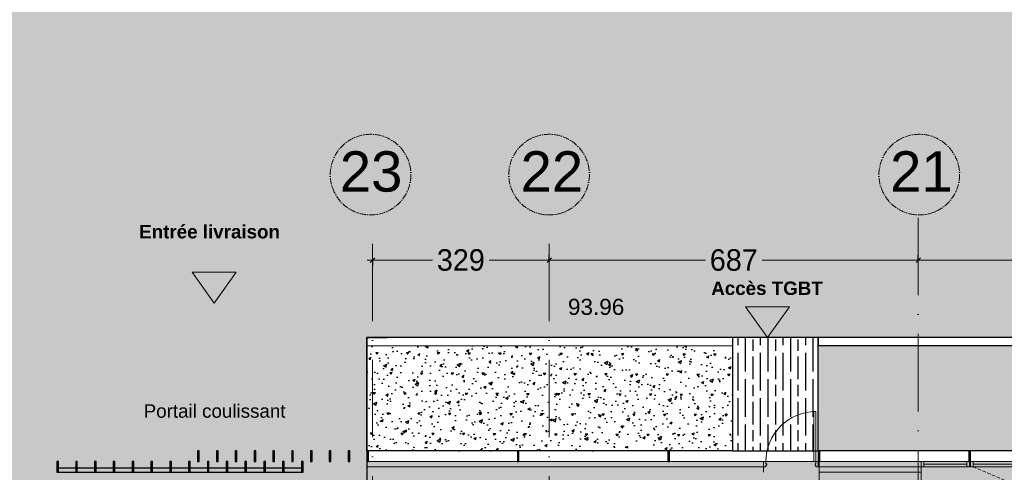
# Model space of a CAD drawing. Header units: centimetres. Extents: x 100159 to 225226, y -81380 to -23241.
# Tile 217 of 256: x 195952 to 197785, y -43091 to -42249. Entities that reach past the tile are written whole.
import ezdxf

# ---------------------------------------------------------------- set-up
doc = ezdxf.new("R2010")
doc.units = ezdxf.units.CM
doc.linetypes.add('ACAD_ISO10W100', pattern=[18, 12, -3, 0, -3])
doc.linetypes.add('CACHE', pattern=[9.525, 6.35, -3.175])
doc.layers.get('0').update_dxf_attribs({"lineweight": 5})
for name, color, linetype, lineweight in [('17', 6, 'Continuous', 5), ('38', 7, 'Continuous', 9), ('DDL- BARDAGE', 240, 'Continuous', 9), ('DDL- ISOLATION', 252, 'ISOLATION', 5), ('DDL- STRUCTURE', 5, 'Continuous', 5), ('DDL-HAB-COTES', 161, 'Continuous', 9), ('DDL-TRAIT AXES', 1, 'ACAD_ISO10W100', 5)]:
    doc.layers.add(name, color=color, linetype=linetype, lineweight=lineweight)
for name, color, linetype in [('18', 8, 'Continuous'), ('28', 8, 'Continuous'), ('36', 7, 'Continuous'), ('37', 8, 'Continuous'), ('44', 7, 'Continuous'), ('A-Mar-P-Altimétrie', 2, 'Continuous'), ('A-Mar-P-Annotations', 7, 'Continuous'), ('A-Mar-P-TR-Revêtement béton désac', 8, 'Continuous'), ('A-Mar-P-TR-Revêtement enrobé', 7, 'Continuous'), ('A-Mar-P-TX-légende', 7, 'Continuous')]:
    doc.layers.add(name, color=color, linetype=linetype)
doc.layers.add('24', color=7, linetype='Continuous', lineweight=15, true_color=0x99ad58)
doc.layers.add('A-Mar-P-TR-esv-massifs', color=7, linetype='Continuous', true_color=0x99ad58)
doc.styles.add('ARIAL', font='arial.ttf', dxfattribs={"height": 25})
doc.styles.add('Century Gothic', font='GOTHIC.TTF')
doc.styles.get("Standard").update_dxf_attribs({"font": 'arial.ttf'})
doc.linetypes.add('ISOLATION', pattern='A,0.00254,-2.54,[134,ltypeshp.shx,S=2.54,R=0,X=-2.54,Y=0],-5.08,[134,ltypeshp.shx,S=2.54,R=180,X=2.54,Y=0],-2.54', length=10.16254)
doc.dimstyles.new('C100 cm', dxfattribs={"dimscale": 100, "dimtxt": 0.2, "dimasz": 0.085, "dimexe": 0.1, "dimexo": 0.0625, "dimgap": 0.09, "dimtad": 0, "dimdec": 0, "dimzin": 0, "dimdsep": 46, "dimtxsty": 'Century Gothic', "dimblk": 'OBLIQUE', "dimcen": 0.09, "dimdle": 0.1, "dimclrd": 256, "dimclrt": 256, "dimadec": 0, "dimazin": 0, "dimtfac": 1, "dimtdec": 0, "dimtofl": 0, "dimtmove": 2, "dimatfit": 2, "dimfxl": 0.15, "dimfxlon": 1, "dimtolj": 1, "dimtzin": 0, "dimlwd": -1, "dimarcsym": 0})
pattern_1 = [(28.7256, (200765.847, -42220.186), (40.99655, -20.23894), [4.7625, -52.3875]), (333.7256, (200765.847, -42220.186), (9.12007, 47.70614), [3.81, -41.91015]), (79.1771, (200769.263, -42221.873), (50.1166, 27.4672), [4.0475, -44.52256]), (24.9098, (200770.455, -42208.35), (59.3379, -34.3835), [7.1438, -78.5813]), (75.3612, (200775.4, -42211.22), (77.7502, 36.1066), [6.0713, -66.7839]), (329.9098, (200770.455, -42208.35), (77.7502, 36.1066), [5.715, -62.8649]), (359.7256, (200775.22, -42213.614), (26.04427, -37.57678), [4.7625, -52.3875]), (304.7256, (200775.22, -42213.614), (31.10504, 37.3031), [3.81, -41.91]), (50.1771, (200777.39, -42216.745), (57.1493, -0.2737), [4.0475, -44.5225]), (16.22563, (200765.847, -42220.186), (8.3894, 19.41807), [0, -41.402, 0, -42.545, 0, -42.06875]), (346.22563, (200765.847, -42220.186), (24.65378, 17.27729), [0, -24.257, 0, -40.4495, 0, -16.03375]), (306.22563, (200752.652, -42215.048), (31.068, -13.63382), [0, -15.875, 0, -49.53, 0, -65.7225]), (296.2256, (200746.734, -42212.744), (36.81508, -7.51315), [0, -20.6375, 0, -32.893, 0, -46.6725])]

# ---------------------------------------------------------------- blocks, each defined once
blk = doc.blocks.new('*U380')
at = {"flags": 128}
for points in [[(-4.5, 0), (0, 0), (0, -3), (1.5, -3), (1.5, -6), (0, -6), (0, -10), (-4.5, -10)], [(97.5, 0), (93, 0), (93, -3), (91.5, -3), (91.5, -6), (93, -6), (93, -10), (97.5, -10)]]:
    blk.add_lwpolyline(points, close=True, dxfattribs=at)
blk.add_lwpolyline([(89, -10), (89, -103), (93, -103), (93, -10)], close=True)
blk.add_arc((93, -10), 93, 180, 270)
at = {"layer": '37', "style": 'ARIAL'}
for tag, p in [('TYPE', (77.6, 15.3)), ('PF-CF', (88, 15.3))]:
    blk.add_attdef(tag, p, '', height=7, rotation=90, dxfattribs=at)
blk = doc.blocks.new('A$C60C51AF7')
blk.add_lwpolyline([(0, 32), (90, 32), (90, 42), (0, 42)], close=True)
for points in [[(5, 32), (85, 32), (85, 42), (5, 42), (5, 32)], [(5, 37), (85, 37)]]:
    blk.add_lwpolyline(points)
at = {"linetype": 'CACHE'}
blk.add_lwpolyline([(5, 32), (81.4, 0)], dxfattribs=at)
blk.add_arc((26, 32), 64, 330.0443, 0.0023, dxfattribs=at)
blk = doc.blocks.new('Lame 20x3')
blk.add_lwpolyline([(209069.8, -45704.2), (209069.8, -45724.2), (209072.8, -45724.2), (209072.8, -45704.2), (209069.8, -45704.2)])
blk = doc.blocks.new('*U381')
at = {"layer": '44'}
blk.add_blockref('Lame 20x3', (-209071.3, 45714.2), dxfattribs=at)
blk = doc.blocks.new('*U382')
at = {"color": 0, "linetype": 'ByBlock', "lineweight": -2, "transparency": 16777216}
for p in [(-6440, 0), (-6160, 0), (-5880, 0), (-5600, 0), (-5320, 0)]:
    blk.add_blockref('*U381', p, dxfattribs=at)
blk = doc.blocks.new('portail logistique')
at = {"layer": '18'}
for points in [[(195600.1, -43090.9), (196058.1, -43090.9)], [(195635.1, -43082.9), (195603.1, -43082.9)], [(195670.1, -43082.9), (195638.1, -43082.9)], [(195705.1, -43082.9), (195673.1, -43082.9)], [(195740.1, -43082.9), (195708.1, -43082.9)], [(195775.1, -43082.9), (195743.1, -43082.9)], [(195810.1, -43082.9), (195778.1, -43082.9)], [(195845.1, -43082.9), (195813.1, -43082.9)], [(195880.1, -43082.9), (195848.1, -43082.9)], [(195915.1, -43082.9), (195883.1, -43082.9)], [(195950.1, -43082.9), (195918.1, -43082.9)], [(195985.1, -43082.9), (195953.1, -43082.9)], [(196020.1, -43082.9), (195988.1, -43082.9)], [(196055.1, -43082.9), (196023.1, -43082.9)]]:
    blk.add_lwpolyline(points, dxfattribs=at)
at = {"layer": '44', "rotation": 180}
for p in [(404673, -88795.1), (404708, -88795.1), (404743, -88795.1), (404778, -88795.1), (404813, -88795.1), (404848, -88795.1), (404883, -88795.1), (404918, -88795.1), (404953, -88795.1), (404988, -88795.1), (405023, -88795.1), (405058, -88795.1), (405093, -88795.1), (405128, -88795.1)]:
    blk.add_blockref('Lame 20x3', p, dxfattribs=at)
blk = doc.blocks.new('*U717')
blk.add_hatch(color=256).paths.add_polyline_path([(38.3, -27.3), (38.3, 27.3), (0, 0)])
blk.add_lwpolyline([(38.3, 27.3), (38.3, -27.3), (0, 0), (38.3, 27.3)])
blk = doc.blocks.new('_Oblique')
at = {"color": 0, "linetype": 'ByBlock', "lineweight": -2}
blk.add_line((-0.5, -0.5), (0.5, 0.5), dxfattribs=at)
blk = doc.blocks.new('*D738')
at = {"layer": 'DDL-HAB-COTES', "color": 0, "linetype": 'Continuous', "lineweight": -2, "transparency": 16777216}
for p, q in [((197624.7, -42696.2), (197624.7, -42686.2)), ((198122.6, -42696.2), (198122.6, -42686.2))]:
    blk.add_line(p, q, dxfattribs=at)
at = {"layer": 'DDL-HAB-COTES', "linetype": 'Continuous', "transparency": 16777216}
for p, q in [((197614.7, -42696.2), (197820, -42696.2)), ((198132.6, -42696.2), (197927.3, -42696.2))]:
    blk.add_line(p, q, dxfattribs=at)
at = {"layer": 'Defpoints', "color": 0, "linetype": 'Continuous', "transparency": 16777216}
for p in [(197624.7, -42696.2), (197624.7, -42696.3), (198122.6, -42696.2)]:
    blk.add_point(p, dxfattribs=at)
at = {"layer": 'DDL-HAB-COTES', "linetype": 'Continuous', "transparency": 16777216, "xscale": 8.5, "yscale": 8.5, "zscale": 8.5, "rotation": 180}
blk.add_blockref('_Oblique', (197624.7, -42696.2), dxfattribs=at)
at = {"layer": 'DDL-HAB-COTES', "linetype": 'Continuous', "transparency": 16777216, "xscale": 8.5, "yscale": 8.5, "zscale": 8.5}
blk.add_blockref('_Oblique', (198122.6, -42696.2), dxfattribs=at)
at = {"layer": 'DDL-HAB-COTES', "linetype": 'Continuous', "transparency": 16777216, "insert": (197873.7, -42696.2), "char_height": 40, "attachment_point": 5, "style": 'Century Gothic'}
blk.add_mtext('\\A1;498', dxfattribs=at)
blk = doc.blocks.new('*D739')
at = {"layer": 'DDL-HAB-COTES', "color": 0, "linetype": 'Continuous', "lineweight": -2, "transparency": 16777216}
for p, q in [((196938, -42696.3), (196938, -42686.3)), ((197624.7, -42696.3), (197624.7, -42686.3))]:
    blk.add_line(p, q, dxfattribs=at)
at = {"layer": 'DDL-HAB-COTES', "linetype": 'Continuous', "transparency": 16777216}
for p, q in [((196928, -42696.3), (197228.7, -42696.3)), ((197634.7, -42696.3), (197334, -42696.3))]:
    blk.add_line(p, q, dxfattribs=at)
at = {"layer": 'Defpoints', "color": 0, "linetype": 'Continuous', "transparency": 16777216}
for p in [(196938, -42696.3), (196938, -42696.3), (197624.7, -42696.3)]:
    blk.add_point(p, dxfattribs=at)
at = {"layer": 'DDL-HAB-COTES', "linetype": 'Continuous', "transparency": 16777216, "xscale": 8.5, "yscale": 8.5, "zscale": 8.5, "rotation": 180}
blk.add_blockref('_Oblique', (196938, -42696.3), dxfattribs=at)
at = {"layer": 'DDL-HAB-COTES', "linetype": 'Continuous', "transparency": 16777216, "xscale": 8.5, "yscale": 8.5, "zscale": 8.5}
blk.add_blockref('_Oblique', (197624.7, -42696.3), dxfattribs=at)
at = {"layer": 'DDL-HAB-COTES', "linetype": 'Continuous', "transparency": 16777216, "insert": (197281.3, -42696.3), "char_height": 40, "attachment_point": 5, "style": 'Century Gothic'}
blk.add_mtext('\\A1;687', dxfattribs=at)
blk = doc.blocks.new('*D740')
at = {"layer": 'DDL-HAB-COTES', "color": 0, "linetype": 'Continuous', "lineweight": -2, "transparency": 16777216}
for p, q in [((196938, -42696.3), (196938, -42686.3)), ((196608.9, -42696.3), (196608.9, -42706.3))]:
    blk.add_line(p, q, dxfattribs=at)
at = {"layer": 'DDL-HAB-COTES', "linetype": 'Continuous', "transparency": 16777216}
for p, q in [((196598.9, -42696.3), (196720.9, -42696.3)), ((196948, -42696.3), (196826, -42696.3))]:
    blk.add_line(p, q, dxfattribs=at)
at = {"layer": 'Defpoints', "color": 0, "linetype": 'Continuous', "transparency": 16777216}
for p in [(196608.9, -42696.3), (196608.9, -42696.3), (196938, -42696.3)]:
    blk.add_point(p, dxfattribs=at)
at = {"layer": 'DDL-HAB-COTES', "linetype": 'Continuous', "transparency": 16777216, "xscale": 8.5, "yscale": 8.5, "zscale": 8.5, "rotation": 180}
blk.add_blockref('_Oblique', (196608.9, -42696.3), dxfattribs=at)
at = {"layer": 'DDL-HAB-COTES', "linetype": 'Continuous', "transparency": 16777216, "xscale": 8.5, "yscale": 8.5, "zscale": 8.5}
blk.add_blockref('_Oblique', (196938, -42696.3), dxfattribs=at)
at = {"layer": 'DDL-HAB-COTES', "linetype": 'Continuous', "transparency": 16777216, "insert": (196773.4, -42696.3), "char_height": 40, "attachment_point": 5, "style": 'Century Gothic'}
blk.add_mtext('\\A1;329', dxfattribs=at)

msp = doc.modelspace()

# ---------------------------------------------------------------- hatches: boundary and pattern name
at = {"linetype": 'Continuous', "true_color": 0xffffff}
h = msp.add_hatch(color=7, dxfattribs=at)
h.dxf.hatch_style = 1
h.paths.add_polyline_path([(207419.6, -44170.9), (207419.6, -44151), (207399.6, -44150.9), (207399.6, -44170.9), (204180.1, -44170.9), (204180.1, -43610.9), (203141.9, -43610.9), (203141.9, -43070.9), (196598.6, -43070.9), (196598.6, -43950.8), (199380.1, -43950.8), (199380.1, -44170.9), (196908.9, -44170.9), (196908.9, -46454), (195954.2, -46453.4), (195954.2, -48667.4), (199261.6, -48667.4), (199261.6, -47095.8), (198928.1, -47095.8), (198927.8, -45051), (203040.1, -45051), (203040.1, -45575.3), (204113, -45576.2), (204113, -46136.2), (204160.1, -46136.2), (204160.1, -46151.1), (207800.3, -46151.1), (207800.3, -46301.1), (207819.5, -46301.1), (207820.3, -43047.9), (207799.8, -43047.9), (207799.8, -45270.9), (207420.1, -45271)])
at = {"layer": '24', "true_color": 0xbeb7b0}
h = msp.add_hatch(dxfattribs=at)
h.set_pattern_fill('CROSS', color=9, scale=7, angle=269.6442)
h.set_pattern_definition([(301, (197231.24, -32319.92), (60.99453, -15.20764), [22.225, -66.675]), (31, (197227.44, -32335.17), (15.20764, 60.99453), [22.225, -66.675])])
edge = h.paths.add_edge_path()
edge.add_arc((195857.2, -36224.4), 900.5, 187.2934, 225.4637)
edge.add_line((195225.6, -36866.3), (197694.3, -38830.1))
edge.add_arc((196819, -39930.4), 1406, -11.4095, 51.4978, ccw=False)
edge.add_arc((198426.8, -40242.8), 232.2, 171.5011, 258.4386)
edge.add_line((198380.3, -40470.3), (203005.1, -40470.3))
edge.add_line((203005.1, -40470.3), (203004.3, -42469.5))
edge.add_line((203004.3, -42469.5), (203004.4, -42840))
edge.add_line((203004.4, -42840), (198903.9, -42840.3))
edge.add_line((198903.9, -42840.3), (198612.8, -42840.3))
edge.add_line((198612.8, -42840.3), (196598.6, -42840.4))
edge.add_line((196598.6, -42840.4), (196598.6, -43051.2))
edge.add_line((196598.6, -43051.2), (196598.6, -43941.7))
edge.add_line((196598.6, -43941.7), (197815.6, -43941.8))
edge.add_line((197815.6, -43941.8), (197815.6, -44170.7))
edge.add_line((197815.6, -44170.7), (196908.8, -44170.7))
edge.add_line((196908.8, -44170.7), (196909.1, -46334.8))
edge.add_line((196909.1, -46334.8), (196636.6, -46334.8))
edge.add_line((196636.6, -46334.8), (196636.6, -45834.8))
edge.add_line((196636.6, -45834.8), (194420.4, -45834.9))
edge.add_line((194420.4, -45834.9), (194420.4, -45184.9))
edge.add_line((194420.4, -45184.9), (194144.4, -45184.9))
edge.add_line((194144.4, -45184.9), (195106.9, -43539.5))
edge.add_line((195106.9, -43539.5), (195246.4, -43300.5))
edge.add_line((195246.4, -43300.5), (195591.4, -43300.5))
edge.add_line((195591.4, -43300.5), (195591.4, -43050.5))
edge.add_line((195591.4, -43050.5), (195395, -43050.5))
edge.add_line((195395, -43050.5), (195402.6, -43032.7))
edge.add_line((195402.6, -43032.7), (195877.8, -42220.2))
edge.add_line((195877.8, -42220.2), (196130.7, -41789.2))
edge.add_line((196130.7, -41789.2), (196317.3, -41470.2))
edge.add_line((196317.3, -41470.2), (196463.5, -41220.2))
edge.add_line((196463.5, -41220.2), (196715.6, -40789.2))
edge.add_line((196715.6, -40789.2), (196902.1, -40470.2))
edge.add_line((196902.1, -40470.2), (197498.8, -40470.2))
edge.add_arc((196603.8, -39927.1), 1046.8, 328.7498, 403.8091)
edge.add_line((197359.3, -39202.5), (194778.9, -37149.9))
edge.add_arc((195716.3, -36251.5), 1298.4, 142.5072, 223.7849, ccw=False)
edge.add_line((194686.1, -35461.3), (196600, -33066))
edge.add_line((196600, -33066), (197196.2, -33909.8))
edge.add_arc((197309.8, -34648.5), 747.4, 98.7414, 234.6397)
edge.add_line((196877.3, -35258), (199519.7, -37394.1))
edge.add_line((199519.7, -37394.1), (199609.7, -37325.3))
edge.add_line((199609.7, -37325.3), (200746.8, -38935.3))
edge.add_arc((202622.2, -37510.1), 2355.5, 217.2353, 277.0623)
edge.add_line((202911.8, -39847.7), (202053.8, -40030))
edge.add_line((202053.8, -40030), (201985.6, -40120.2))
edge.add_line((201985.6, -40120.2), (201654.8, -40119.9))
edge.add_line((201654.8, -40119.9), (199717.7, -40120.3))
edge.add_line((199717.7, -40120.3), (194964, -36338.7))
edge = h.paths.add_edge_path(flags=16)
edge.add_line((201765.9, -41720.2), (201765.8, -42220.2))
edge.add_line((201765.8, -42220.2), (201905.6, -42220.2))
edge.add_line((201905.6, -42220.2), (201905.6, -41071.7))
edge.add_line((201905.6, -41071.7), (201765.9, -41070.2))
edge.add_line((201765.9, -41070.2), (201765.9, -41570.2))
edge.add_line((201765.9, -41570.2), (197765.9, -41570.2))
edge.add_line((197765.9, -41570.2), (197765.9, -41070.2))
edge.add_line((197765.9, -41070.2), (197701.5, -41069.2))
edge.add_line((197701.5, -41069.2), (197116.1, -42069.7))
edge.add_arc((197202.4, -42120.2), 100, 149.6672, 269.9995)
edge.add_line((197202.4, -42220.2), (197515.8, -42220.2))
edge.add_line((197515.8, -42220.2), (197515.9, -41720.2))
edge.add_line((197515.9, -41720.2), (201765.9, -41720.2))
at = {"layer": '24', "true_color": 0x898989}
h = msp.add_hatch(dxfattribs=at)
h.set_pattern_fill('AR-SAND', color=252, angle=179.9995)
h.set_pattern_definition([(217.499484, (0.38, 1.626), (1.59959, -48.941337), [0, -38.607999, 0, -43.179999, 0, -41.274999]), (187.499484, (0.38, 1.626), (-44.952973, -71.682103), [0, -20.827999, 0, -34.797999, 0, -13.3349996]), (147.499483, (31.622, 1.626), (-79.099236, -0.143005), [0, -12.6999996, 0, -45.7199986, 0, -59.689998]), (137.499483, (31.62, 1.626), (-76.355844, -22.292243), [0, -6.35, 0, -29.971999, 0, -34.289999])])
edge = h.paths.add_edge_path()
edge.add_line((208786, -40210.8), (208776.8, -40127.9))
edge.add_line((208776.8, -40127.9), (208764.2, -40029.7))
edge.add_line((208764.2, -40029.7), (208749.9, -39932.5))
edge.add_line((208749.9, -39932.5), (208733.5, -39836.3))
edge.add_line((208733.5, -39836.3), (208714.7, -39741.6))
edge.add_line((208714.7, -39741.6), (208693.2, -39648.8))
edge.add_line((208693.2, -39648.8), (208668.8, -39558.3))
edge.add_line((208668.8, -39558.3), (208641.1, -39470.9))
edge.add_line((208641.1, -39470.9), (208609.9, -39387.4))
edge.add_line((208609.9, -39387.4), (208575.3, -39308.9))
edge.add_line((208575.3, -39308.9), (208537.4, -39236.7))
edge.add_line((208537.4, -39236.7), (208496.7, -39172.2))
edge.add_line((208496.7, -39172.2), (208454.5, -39116.9))
edge.add_line((208454.5, -39116.9), (208409.4, -39069))
edge.add_line((208409.4, -39069), (208358.6, -39024.9))
edge.add_line((208358.6, -39024.9), (208302.4, -38985.4))
edge.add_line((208302.4, -38985.4), (208241.2, -38950.7))
edge.add_line((208241.2, -38950.7), (208227.2, -38944.4))
edge.add_arc((207978.7, -39704.8), 800, 71.9019, 73.4606)
edge.add_line((208206.4, -38937.9), (208304.6, -41875.7))
edge.add_line((208304.6, -41875.7), (208300.4, -43585.4))
edge.add_line((208300.4, -43585.4), (208277.5, -45719.2))
edge.add_line((208277.5, -45719.2), (208228.3, -46193.7))
edge.add_line((208228.3, -46193.7), (208281.6, -47440.3))
edge.add_line((208281.6, -47440.3), (208001.5, -49413.5))
edge.add_line((208001.5, -49413.5), (207668.1, -50400.1))
edge.add_line((207668.1, -50400.1), (206774.5, -51386.7))
edge.add_line((206774.5, -51386.7), (204987.3, -52013.4))
edge.add_line((204987.3, -52013.4), (202093.2, -52653.3))
edge.add_line((202093.2, -52653.3), (199906, -52879.9))
edge.add_line((199906, -52879.9), (197745.4, -52959.9))
edge.add_line((197745.4, -52959.9), (196398.4, -52813.2))
edge.add_line((196398.4, -52813.2), (195384.8, -52519.9))
edge.add_line((195384.8, -52519.9), (193984.4, -52333.3))
edge.add_line((193984.4, -52333.3), (192717.4, -51893.3))
edge.add_line((192717.4, -51893.3), (192370.7, -51759.9))
edge.add_line((192370.7, -51759.9), (191593.9, -52176.4))
edge.add_line((191593.9, -52176.4), (192407.9, -52325.4))
edge.add_line((192407.9, -52325.4), (192989, -52716.2))
edge.add_line((192989, -52716.2), (193416.6, -52924))
edge.add_line((193416.6, -52924), (194814.9, -53222.1))
edge.add_line((194814.9, -53222.1), (196056.4, -53349.1))
edge.add_line((196056.4, -53349.1), (196391.6, -53429.3))
edge.add_line((196391.6, -53429.3), (201734.5, -53313.9))
edge.add_line((201734.5, -53313.9), (202764.4, -53190.8))
edge.add_line((202764.4, -53190.8), (203785, -52962.9))
edge.add_line((203785, -52962.9), (205074.2, -52503.1))
edge.add_line((205074.2, -52503.1), (206048, -52121.8))
edge.add_line((206048, -52121.8), (207360.2, -51579))
edge.add_line((207360.2, -51579), (207414.2, -51568.4))
edge.add_line((207414.2, -51568.4), (207959.8, -51119.6))
edge.add_line((207959.8, -51119.6), (208151.9, -50840.9))
edge.add_line((208151.9, -50840.9), (208319.6, -50466.1))
edge.add_line((208319.6, -50466.1), (208353.8, -50296.8))
edge.add_line((208353.8, -50296.8), (208488, -49121.2))
edge.add_line((208488, -49121.2), (208889.4, -44355.6))
edge.add_line((208889.4, -44355.6), (208799.8, -41177.4))
edge.add_line((208799.8, -41177.4), (208786, -40210.8))
at = {"layer": '28', "true_color": 0x939598}
h = msp.add_hatch(dxfattribs=at)
h.set_pattern_fill('GOST_WOOD', color=252, scale=7, angle=-31.3558)
h.set_pattern_definition([(90, (197261.217, -32319.755), (42, 0), [70, -14]), (90, (197275.217, -32333.755), (42, 0), [42, -10.5, 21, -10.5]), (90, (197289.217, -32354.755), (42, 0), [70, -14])])
h.paths.add_polyline_path([(197438.4, -42840.2), (197278.9, -42840.2), (197278.9, -43051), (197438.6, -43051.1)])
at = {"layer": 'A-Mar-P-TX-légende', "true_color": 0x515c2d}
h = msp.add_hatch(dxfattribs=at)
h.set_pattern_fill('AR-CONC', color=59, scale=0.25, angle=-52.6301)
h.set_pattern_definition([(357.36986, (189904.02, -53120.035), (24.47777, -38.615675), [4.7625, -52.3875]), (302.36986, (189904.02, -53120.035), (32.61202, 35.99315), [3.81, -41.91015]), (47.8213, (189906.06, -53123.253), (57.089795, -2.622525), [4.0475, -44.52256]), (353.55406, (189914.113, -53112.327), (32.78027, -60.23841), [7.14375, -78.58125]), (44.00542, (189916.845, -53117.346), (85.18307, -9.62397), [6.07126, -66.7839]), (298.554, (189914.11, -53112.33), (85.18307, -9.62397), [5.715, -62.86493]), (328.36986, (189915.444, -53119.3), (2.68748, -45.640945), [4.7625, -52.3875]), (273.36986, (189915.444, -53119.3), (45.97292, 15.66954), [3.81, -41.91]), (18.8213, (189915.67, -53123.104), (48.6604, -29.9714), [4.0475, -44.52248]), (344.86986, (189904.02, -53120.035), (17.268354, 12.216683), [0, -41.402, 0, -42.545, 0, -42.06875]), (314.86986, (189904.02, -53120.035), (30.043407, 1.925384), [0, -24.257, 0, -40.4495, 0, -16.03375]), (274.86986, (189895.425, -53108.781), (19.436239, -27.80889), [0, -15.875, 0, -49.53, 0, -65.7225]), (264.86986, (189891.57, -53103.735), (27.52887, -25.57262), [0, -20.6375, 0, -32.893, 0, -46.6725])])
edge = h.paths.add_edge_path()
edge.add_line((195171.4, -43050.5), (195986.6, -41728.3))
edge.add_line((195986.6, -41728.3), (196524.7, -40783.8))
edge.add_line((196524.7, -40783.8), (196866.3, -40076.7))
edge.add_line((196866.3, -40076.7), (197225.6, -39190.3))
edge.add_line((197225.6, -39190.3), (193712.9, -36476.8))
edge.add_line((193712.9, -36476.8), (193741.1, -36421.8))
edge.add_line((193741.1, -36421.8), (196553.3, -33001.9))
edge.add_line((196553.3, -33001.9), (196591.1, -33053.4))
edge.add_line((196591.1, -33053.4), (194674.3, -35452))
edge.add_arc((195716.3, -36251.5), 1313.4, 142.5007, 223.8292)
edge.add_line((194768.8, -37161), (197349.1, -39213.6))
edge.add_arc((196603.8, -39927.1), 1031.8, -30.7827, 43.7533, ccw=False)
edge.add_line((197490.3, -40455.2), (196893.4, -40455.4))
edge.add_line((196893.4, -40455.4), (195374.4, -43050.6))
edge.add_line((195374.4, -43050.6), (195171.4, -43050.5))
h = msp.add_hatch(dxfattribs=at)
h.set_pattern_fill('AR-CONC', color=59, scale=0.25, angle=-52.6301)
h.set_pattern_definition(pattern_1)
h.paths.add_polyline_path([(196598.6, -42855.4), (197278.9, -42855.2), (197278.9, -43051), (196598.7, -43051.1), (196598.5, -42840.4), (196636.5, -42840.4), (196598.6, -42840.4)])
h = msp.add_hatch(dxfattribs=at)
h.set_pattern_fill('AR-CONC', color=59, scale=0.25, angle=-52.6301)
h.set_pattern_definition(pattern_1)
h.paths.add_polyline_path([(197438.4, -42855.2), (198612.7, -42855.3), (198612.8, -43051.1), (197438.6, -43050.9), (197438.4, -42840.2)])

# ---------------------------------------------------------------- linework, layer by layer
at = {"linetype": 'Continuous'}
msp.add_lwpolyline([(203141.9, -43070.9), (196598.6, -43070.9), (196598.6, -43950.8), (199380.1, -43950.8), (199380.1, -44170.9), (196908.9, -44170.9), (196908.9, -46454), (195954.2, -46453.4), (195954.2, -48667.4), (199261.6, -48667.4), (199261.6, -47095.8), (198928.1, -47095.8), (198927.8, -45051), (203040.1, -45051)], dxfattribs=at)
at = {"layer": '17'}
msp.add_lwpolyline([(197630.1, -43080.9), (197720.1, -43080.9), (197720.1, -43070.9), (197630.1, -43070.9)], close=True, dxfattribs=at)
for points in [[(197635.1, -43080.9), (197715.1, -43080.9), (197715.1, -43070.9), (197635.1, -43070.9), (197635.1, -43080.9)], [(197635.1, -43075.9), (197715.1, -43075.9)]]:
    msp.add_lwpolyline(points, dxfattribs=at)
at = {"layer": 'A-Mar-P-TR-esv-massifs', "color": 7}
for points in [[(196598.6, -42855.4), (197278.9, -42855.2), (197278.9, -43051), (196598.7, -43051.1), (196598.5, -42840.4), (196636.5, -42840.4), (196636.5, -42840.4), (196636.5, -42840.4), (196636.5, -42840.4), (196598.6, -42840.4)], [(197438.4, -42855.2), (198612.7, -42855.3), (198612.8, -43051.1), (197438.6, -43050.9), (197438.4, -42840.2), (197438.4, -42840.2), (197438.4, -42840.2), (197438.4, -42840.2), (197438.4, -42840.2), (197438.4, -42840.2)]]:
    msp.add_lwpolyline(points, close=True, dxfattribs=at)
at = {"layer": 'A-Mar-P-TR-Revêtement béton désac'}
msp.add_lwpolyline([(197438.4, -42840.2), (197278.9, -42840.2), (197278.9, -43051), (197438.6, -43051.1)], close=True, dxfattribs=at)
at = {"layer": 'A-Mar-P-TR-Revêtement enrobé', "linetype": 'Continuous'}
msp.add_lwpolyline([(203004.4, -42840), (198903.9, -42840.3), (198903.9, -42840.3), (198612.8, -42840.3), (198612.8, -42840.3), (196598.6, -42840.4), (196598.6, -42840.4), (196598.6, -42840.4), (196598.6, -42840.4), (196598.6, -42840.4), (196598.6, -43051.2), (196598.6, -43950.8), (199380.1, -43950.9), (199380.1, -44171.2), (196908.8, -44170.4), (196909.1, -46334.8), (196636.6, -46334.8), (196636.6, -45834.8), (193920.4, -45835), (193920.4, -45185), (194144.4, -45184.9), (195106.9, -43539.5), (195246.4, -43300.5)], dxfattribs=at)
at = {"layer": 'DDL- BARDAGE'}
for points in [[(197336.6, -43090.9), (197336.6, -43070.9), (196598.6, -43070.9), (196598.6, -43090.9)], [(197440.1, -43090.9), (197440.1, -43070.9), (197630.1, -43070.9), (197630.1, -43090.9)]]:
    msp.add_lwpolyline(points, dxfattribs=at)
at = {"layer": 'DDL- ISOLATION', "ltscale": 0.75}
for points in [[(197336.6, -43080.9), (196598.6, -43080.9)], [(197440.1, -43080.9), (197630.1, -43080.9)]]:
    msp.add_lwpolyline(points, dxfattribs=at)
at = {"layer": 'DDL- STRUCTURE'}
msp.add_lwpolyline([(197630.1, -43110.9), (197440.1, -43110.9), (197440.1, -43090.9), (197630.1, -43090.9)], close=True, dxfattribs=at)
at = {"layer": 'DDL-TRAIT AXES', "ltscale": 12}
for points in [[(196608.9, -46483.4), (196608.9, -42612.3)], [(196938, -46483.4), (196938, -42612.3)], [(197624.7, -42617.5), (197624.7, -46483.4)]]:
    msp.add_lwpolyline(points, dxfattribs=at)
at = {"layer": 'DDL-TRAIT AXES'}
for centre in [(196605.4, -42537.3), (196937.7, -42537.3), (197626.4, -42537.3)]:
    msp.add_circle(centre, 75, dxfattribs=at)

# ---------------------------------------------------------------- block references
at = {"linetype": 'Continuous'}
for name, p in [('*U382', (203040.1, -43060.9)), ('portail logistique', (421.5, 0))]:
    msp.add_blockref(name, p, dxfattribs=at)
at = {"layer": '17', "xscale": -1, "rotation": 180}
msp.add_blockref('*U380', (197341.1, -43080.9), dxfattribs=at)
at = {"layer": '17'}
msp.add_blockref('A$C60C51AF7', (197721.6, -43112.9), dxfattribs=at)
at = {"layer": '38', "extrusion": (0, 0, -1), "xscale": 1.499999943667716, "yscale": 1.499999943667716, "zscale": -1.499999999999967, "rotation": 90.00000519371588}
for p in [(-196314.2, -42776.4), (-197344.1, -42840.4)]:
    msp.add_blockref('*U717', p, dxfattribs=at)
at = {"layer": '44', "rotation": 180}
for p in [(405356.4, -88775.1), (405391.4, -88775.1), (405426.4, -88775.1), (405461.4, -88775.1), (405496.4, -88775.1), (405531.4, -88775.1), (405566.4, -88775.1), (405601.4, -88775.1), (405636.4, -88775.1)]:
    msp.add_blockref('Lame 20x3', p, dxfattribs=at)

# ---------------------------------------------------------------- texts
at = {"layer": '36', "char_height": 25, "width": 555.097, "attachment_point": 1}
for s, insert in [('\\pi166.39;{\\fArial|b1|i0|c0|p34;Entrée livraison}', (196008.4, -42630.9)), ('\\pxi6.324;{\\fArial|b1|i0|c0|p34;Accès TGBT}', (197081.2, -42736.1))]:
    msp.add_mtext(s, dxfattribs=dict(at, insert=insert))
at = {"layer": 'A-Mar-P-Altimétrie', "insert": (196972.7, -42768.2), "char_height": 30, "width": 308.371, "attachment_point": 1, "rotation": 359.9995}
msp.add_mtext('93.96', dxfattribs=at)
at = {"layer": 'A-Mar-P-Annotations', "insert": (196183.2, -42964.4), "char_height": 25, "width": 284.662, "attachment_point": 1, "rotation": 359.9995}
msp.add_mtext('Portail coulissant', dxfattribs=at)
at = {"layer": 'DDL-TRAIT AXES', "char_height": 75, "attachment_point": 1}
for s, width, insert in [('{\\fSwis721 Lt BT|b0|i0|c0|p34;23}', 107.612, (196548.1, -42493.9)), ('{\\fSwis721 Lt BT|b0|i0|c0|p34;22}', 107.612, (196884.5, -42493.9)), ('{\\fSwis721 Lt BT|b0|i0|c0|p34;21}', 104.201, (197572.1, -42493.9))]:
    msp.add_mtext_dynamic_manual_height_columns(s, width=width, gutter_width=12.5, heights=[0], dxfattribs=dict(at, insert=insert))

# ---------------------------------------------------------------- dimensions: what is measured, and where the dimension line sits
at = {"layer": 'DDL-HAB-COTES', "linetype": 'Continuous'}
for base, p1, p2, picture, middle in [((196608.9, -42696.3), (196938, -42696.3), (196608.9, -42696.3), '*D740', (196773.4, -42696.3)), ((196938, -42696.3), (197624.7, -42696.3), (196938, -42696.3), '*D739', (197281.3, -42696.3)), ((197624.7, -42696.2), (198122.6, -42696.2), (197624.7, -42696.3), '*D738', (197873.7, -42696.2))]:
    dim = msp.add_linear_dim(base=base, p1=p1, p2=p2, dimstyle='C100 cm', override={"dimtxt": 0.4, "dimfxl": 0}, dxfattribs=at)
    dim.commit()
    dim.dimension.update_dxf_attribs({"geometry": picture, "text_midpoint": middle})

doc.saveas('drawing.dxf')
